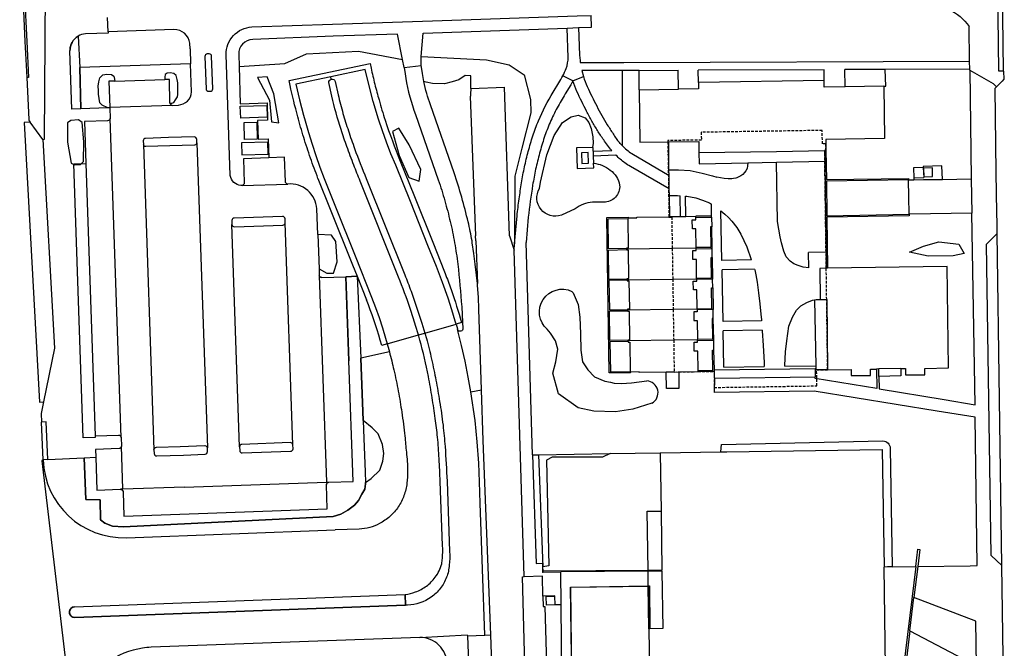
# Model space of a CAD drawing. Header units: metres. Extents: x 256351 to 256908, y 533292 to 533854.
# Tile 11 of 15: x 256540 to 256723, y 533592 to 533709. Entities that reach past the tile are written whole.
import ezdxf

# ---------------------------------------------------------------- set-up
doc = ezdxf.new("R2010")
doc.units = ezdxf.units.M
doc.header["$LTSCALE"] = 0.5
doc.linetypes.add('STIPPELFIJN', pattern=[1.5, 1, -0.5])
for name, color, linetype in [('G_BAGPAND', 1, 'Continuous'), ('G_BTD', 84, 'Continuous'), ('G_GBIP1', 8, 'Continuous'), ('G_ONDERGR_PAND', 1, 'STIPPELFIJN'), ('G_OTD', 8, 'Continuous'), ('G_OWG', 9, 'Continuous'), ('G_PND', 1, 'Continuous'), ('G_SHD', 12, 'Continuous'), ('G_VGO', 84, 'Continuous'), ('G_WGD', 8, 'Continuous'), ('G_WTD', 140, 'Continuous'), ('L_SHD', 12, 'RASTER')]:
    doc.layers.add(name, color=color, linetype=linetype)
doc.linetypes.add('RASTER', pattern='A,4,-1,[4,TOPOCAD.SHX,S=0.5,R=0,X=-0.5,Y=0],-1', length=6)

msp = doc.modelspace()

# ---------------------------------------------------------------- linework, layer by layer
at = {"layer": 'G_BAGPAND'}
for points in [[(256656.735, 533617.172), (256659.319, 533617.211)], [(256656.899, 533606.197), (256656.735, 533617.172)], [(256656.902, 533605.984), (256656.899, 533606.197)], [(256656.942, 533603.248), (256656.902, 533605.984)], [(256657.061, 533595.286), (256656.942, 533603.248)]]:
    msp.add_lwpolyline(points, dxfattribs=at)
at = {"layer": 'G_BTD'}
for points in [[(256550.658, 533705.7), (256550.969, 533699.87)], [(256580.659, 533700.044), (256589.158, 533700.583), (256593.215, 533702.434), (256602.918, 533702.885), (256611.098, 533701.38)], [(256614.63, 533701.919), (256626.777, 533701.293), (256631.002, 533700.333), (256633.805, 533698.466), (256634.965, 533693.896), (256635.019, 533691.404), (256633.386, 533684.842), (256632.059, 533679.633), (256632.019, 533666.996)], [(256571.619, 533700.557), (256550.969, 533699.87)], [(256551.136, 533692.16), (256550.969, 533699.87)], [(256652.075, 533699.318), (256652.083, 533685.298)], [(256655.226, 533695.703), (256655.221, 533699.327)], [(256700.853, 533696.39), (256701.243, 533696.396), (256701.094, 533699.484)], [(256556.162, 533692.323), (256555.163, 533692.822), (256554.685, 533693.271), (256554.565, 533694.108), (256554.446, 533694.885), (256554.446, 533695.603), (256554.386, 533696.41), (256554.535, 533697.188), (256554.715, 533697.935), (256555.283, 533698.473), (256556, 533698.593), (256556.868, 533698.563), (256557.316, 533698.264), (256557.466, 533697.696), (256557.479, 533697.336)], [(256567.775, 533693.235), (256568.116, 533693.211), (256568.499, 533693.331), (256568.828, 533693.809), (256569.157, 533694.407), (256569.246, 533694.826), (256569.216, 533695.693), (256569.216, 533696.35), (256569.216, 533696.978), (256569.097, 533697.606), (256568.917, 533698.354), (256568.499, 533698.743), (256567.841, 533698.862), (256567.273, 533698.832), (256566.884, 533698.563), (256566.795, 533698.085), (256566.836, 533697.618)], [(256584.071, 533697.992), (256586.345, 533693.79), (256586.714, 533689.742), (256588.059, 533689.575), (256587.154, 533694.944), (256585.904, 533698.123), (256584.071, 533697.992)], [(256623.839, 533695.955), (256623.838, 533698.283), (256622.776, 533698.368), (256621.651, 533697.58), (256620.357, 533697.186), (256618.95, 533696.793), (256616.7, 533696.905), (256615.518, 533697.13), (256615.101, 533697.234)], [(256623.839, 533695.955), (256630.137, 533696.18)], [(256631.075, 533668.48), (256630.137, 533696.18)], [(256623.829, 533694.53), (256623.745, 533694.527)], [(256623.745, 533694.527), (256624.744, 533668.488)], [(256636.663, 533677.328), (256636.858, 533678.465), (256638.034, 533683.581), (256639.406, 533687.207), (256640.954, 533689.617), (256642.561, 533690.676), (256643.894, 533690.97), (256645.149, 533690.499), (256645.874, 533689.617), (256646.285, 533688.481), (256646.619, 533686.952), (256646.638, 533685.737), (256646.526, 533684.952)], [(256614.254, 533678.694), (256614.533, 533680.874), (256612.353, 533685.462), (256610.427, 533688.58), (256609.261, 533687.946), (256610.477, 533683.485), (256612.303, 533679.353), (256614.254, 533678.694)], [(256646.526, 533684.952), (256643.561, 533684.872), (256643.697, 533681.033), (256646.764, 533681.173), (256646.73, 533682.009)], [(256646.693, 533684.251), (256646.643, 533684.955), (256646.526, 533684.952)], [(256660.801, 533680.785), (256660.768, 533686.002)], [(256646.675, 533683.341), (256646.73, 533682.009)], [(256666.391, 533683.993), (256666.433, 533681.907), (256675.467, 533682.089)], [(256680.833, 533682.197), (256689.844, 533682.379)], [(256708.205, 533681.202), (256706.373, 533681.132), (256706.443, 533679.299)], [(256711.789, 533679.019), (256711.671, 533681.552), (256708.196, 533681.422), (256708.205, 533681.202)], [(256706.443, 533679.299), (256706.457, 533678.931)], [(256660.952, 533672.064), (256660.879, 533675.985)], [(256648.629, 533674.754), (256646.554, 533674.743)], [(256643.335, 533673.518), (256640.743, 533672.351)], [(256595.558, 533662.318), (256597.026, 533661.537), (256598.268, 533661.55), (256598.968, 533663.663), (256598.69, 533667.441), (256597.898, 533668.63), (256595.336, 533668.712)], [(256624.78, 533667.547), (256624.744, 533668.488)], [(256631.075, 533668.48), (256631.917, 533665.827)], [(256624.78, 533667.547), (256625.085, 533659.607)], [(256713.765, 533664.775), (256709.12, 533664.676), (256705.661, 533665.466), (256708.255, 533666.597), (256711.096, 533667.344), (256714.852, 533666.949), (256715.84, 533665.17), (256713.765, 533664.775)], [(256602.655, 533660.95), (256600.582, 533660.875)], [(256602.655, 533660.95), (256603.375, 533645.709)], [(256642.709, 533658.141), (256642.961, 533657.865), (256643.881, 533655.709), (256644.166, 533653.364), (256644.293, 533650.257), (256644.356, 533647.215), (256644.705, 533644.996), (256645.656, 533643.506), (256646.923, 533642.238), (256648.825, 533641.382), (256649.909, 533641.21), (256650.6, 533641.023), (256651.931, 533640.976), (256653.785, 533641.071), (256656.655, 533641.453)], [(256687.947, 533656.574), (256688.157, 533644.267)], [(256657.606, 533637.298), (256654.057, 533636.209), (256650.841, 533635.728), (256646.809, 533635.829), (256643.843, 533636.438), (256640.191, 533639.024), (256639.151, 533642.878), (256639.684, 533645.008), (256640.09, 533647.367), (256639.659, 533648.914), (256638.717, 533650.382), (256638.097, 533651.098)], [(256608.671, 533646.883), (256603.375, 533645.709)], [(256603.808, 533634.052), (256603.375, 533645.709)], [(256662.606, 533643.13), (256662.661, 533640.054), (256660.314, 533640.052), (256660.249, 533643.094)], [(256690.376, 533643.542), (256688.17, 533643.504)], [(256627.559, 533594.127), (256626.162, 533630.384), (256625.87, 533639.798)], [(256604.231, 533622.515), (256605.254, 533623.273), (256606.883, 533624.851), (256607.443, 533626.48), (256607.647, 533627.956), (256607.392, 533629.636), (256606.578, 533631.571), (256605.458, 533632.742), (256603.808, 533634.052)], [(256603.808, 533634.052), (256603.93, 533630.756), (256604.185, 533624.495), (256604.231, 533622.515)], [(256670.44, 533628.226), (256670.6, 533629.64)], [(256670.6, 533629.64), (256700.686, 533630.308)], [(256636.461, 533627.693), (256649.786, 533627.907), (256649.816, 533627.908)], [(256702.042, 533628.893), (256702.382, 533606.8)], [(256551.762, 533627.117), (256552.105, 533619.353), (256554.752, 533619.302), (256554.854, 533615.586), (256555.618, 533614.975), (256557.043, 533614.415), (256559.1, 533614.242), (256598.228, 533616.197), (256599.654, 533616.604), (256600.927, 533617.367), (256602.148, 533618.284), (256602.912, 533619.149), (256603.523, 533620.371), (256604.083, 533621.287), (256604.236, 533622.306), (256604.231, 533622.515)], [(256635.387, 533627.693), (256636.461, 533627.693)], [(256636.461, 533627.693), (256637.295, 533606.787)], [(256702.382, 533606.8), (256701.542, 533606.788), (256700.889, 533606.779)], [(256702.382, 533606.8), (256706.82, 533606.863)], [(256639.551, 533599.707), (256637.937, 533599.684), (256637.914, 533601.31), (256639.537, 533601.343)], [(256626.476, 533594.088), (256627.559, 533594.127)], [(256627.989, 533583.285), (256627.559, 533594.127)]]:
    msp.add_lwpolyline(points, dxfattribs=at)
for points in [[(256623.839, 533695.955, 0.0098283), (256623.829, 533694.53)], [(256646.73, 533682.009, -0.1575439), (256649.842, 533680.731)], [(256649.842, 533680.731, -0.2011649), (256651.603, 533677.943)], [(256640.743, 533672.351, -0.7076343), (256636.663, 533677.328)], [(256651.603, 533677.943, -0.4440988), (256648.629, 533674.754)], [(256646.554, 533674.743, 0.173142), (256643.335, 533673.518)], [(256638.097, 533651.098, -0.8720075), (256642.709, 533658.141)], [(256657.606, 533637.298, 0.756882), (256656.655, 533641.453)], [(256700.686, 533630.308, -0.3713639), (256702.042, 533628.893)]]:
    msp.add_lwpolyline(points, format="xyb", dxfattribs=at)
at = {"layer": 'G_GBIP1'}
for points in [[(256585.906, 533690.586), (256580.972, 533690.399), (256580.892, 533692.635), (256585.837, 533692.807), (256585.906, 533690.586)], [(256549.27, 533689.995), (256548.702, 533689.538), (256548.697, 533685.921), (256549.38, 533682.061), (256550.012, 533681.713), (256551.096, 533681.775), (256551.657, 533682.359), (256551.74, 533685.986), (256551.381, 533689.601), (256550.734, 533690.103), (256549.27, 533689.995)], [(256581.682, 533686.455), (256581.581, 533689.605), (256583.956, 533689.684), (256584.057, 533686.535), (256581.682, 533686.455)], [(256581.159, 533683.57), (256586.105, 533683.706), (256586.03, 533685.939), (256581.101, 533685.806), (256581.159, 533683.57)]]:
    msp.add_lwpolyline(points, dxfattribs=at)
at = {"layer": 'G_ONDERGR_PAND'}
msp.add_lwpolyline([(256660.576, 533685.999), (256660.795, 533672.062), (256660.797, 533671.962), (256660.953, 533671.964), (256661.312, 533671.969), (256661.403, 533666.135), (256661.493, 533660.433), (256661.582, 533654.738), (256661.672, 533649.037), (256661.765, 533643.117), (256662.606, 533643.13), (256666.227, 533643.184), (256669.194, 533643.236), (256669.241, 533640.237), (256688.369, 533640.537), (256688.322, 533643.507), (256690.376, 533643.542), (256690.193, 533656.635), (256690.113, 533662.444), (256689.983, 533672.089), (256689.817, 533684.37), (256690.043, 533684.374), (256690.023, 533685.655), (256689.4, 533685.645), (256689.361, 533688.139), (256666.813, 533687.784), (256666.836, 533686.344), (256660.572, 533686.246), (256660.576, 533685.999)], dxfattribs=at)
at = {"layer": 'G_OTD'}
for points in [[(256645.743, 533684.031), (256644.494, 533683.983), (256644.57, 533681.984), (256645.819, 533682.031), (256645.743, 533684.031)], [(256708.205, 533681.202), (256708.275, 533679.369)], [(256708.296, 533679.466), (256709.95, 533679.525), (256709.891, 533681.179), (256708.237, 533681.12), (256708.296, 533679.466)], [(256706.443, 533679.299), (256708.275, 533679.369)]]:
    msp.add_lwpolyline(points, dxfattribs=at)
at = {"layer": 'G_OWG'}
for points in [[(256540.652, 533713.33), (256541.066, 533704.692), (256541.388, 533698.022), (256541.068, 533698.006)], [(256622.139, 533652.349), (256622.327, 533652.409)], [(256614.084, 533650.032), (256615.303, 533650.354)], [(256611.676, 533599.686), (256611.609, 533601.654)]]:
    msp.add_lwpolyline(points, dxfattribs=at)
at = {"layer": 'G_PND'}
for points in [[(256655.226, 533695.703), (256662.561, 533695.815)], [(256655.226, 533695.703), (256655.368, 533685.929), (256660.576, 533685.999)], [(256666.293, 533697.072), (256666.311, 533695.873), (256662.561, 533695.815)], [(256689.731, 533697.43), (256666.293, 533697.072)], [(256693.649, 533696.28), (256689.749, 533696.221), (256689.731, 533697.43)], [(256700.853, 533696.39), (256700.993, 533686.613), (256690.011, 533686.422), (256690.023, 533685.655)], [(256700.853, 533696.39), (256693.649, 533696.28)], [(256660.576, 533685.999), (256660.768, 533686.002)], [(256660.768, 533686.002), (256666.349, 533686.078), (256666.391, 533683.993)], [(256690.023, 533685.655), (256690.043, 533684.374)], [(256666.391, 533683.993), (256680.844, 533684.226), (256689.817, 533684.37)], [(256690.043, 533684.374), (256689.817, 533684.37)], [(256653.164, 533671.843), (256654.806, 533671.872), (256654.805, 533671.972), (256660.795, 533672.062)], [(256653.164, 533671.843), (256653.166, 533671.737)], [(256660.795, 533672.062), (256660.952, 533672.064)], [(256660.952, 533672.064), (256661.31, 533672.07)], [(256661.31, 533672.07), (256662.938, 533672.094)], [(256662.938, 533672.094), (256663.938, 533672.109)], [(256663.938, 533672.109), (256665.776, 533672.136)], [(256665.867, 533666.296), (256665.812, 533669.806), (256665.162, 533669.795), (256665.136, 533671.454), (256665.786, 533671.466), (256665.779, 533671.926)], [(256665.779, 533671.926), (256665.776, 533672.136)], [(256652.925, 533666.125), (256652.923, 533666.235), (256653.264, 533666.242), (256653.166, 533671.737)], [(256665.869, 533666.195), (256665.867, 533666.296)], [(256652.925, 533666.125), (256652.926, 533666.022)], [(256661.403, 533666.135), (256652.926, 533666.022)], [(256652.927, 533665.915), (256652.926, 533666.022)], [(256653.01, 533660.425), (256653.008, 533660.535), (256653.33, 533660.54), (256653.259, 533665.81), (256652.929, 533665.805), (256652.927, 533665.915)], [(256665.869, 533666.195), (256661.403, 533666.135)], [(256665.956, 533660.594), (256665.901, 533664.113), (256665.251, 533664.102), (256665.225, 533665.752), (256665.875, 533665.763), (256665.87, 533666.093)], [(256665.87, 533666.093), (256665.869, 533666.195)], [(256704.041, 533643.747), (256704.907, 533643.76), (256704.916, 533642.578), (256708.516, 533642.605), (256708.507, 533643.802), (256712.908, 533643.88), (256712.636, 533662.783), (256690.332, 533662.448)], [(256690.113, 533662.444), (256688.896, 533662.426), (256688.983, 533656.617)], [(256690.332, 533662.448), (256690.113, 533662.444)], [(256653.01, 533660.425), (256653.011, 533660.32)], [(256653.011, 533660.32), (256661.493, 533660.433)], [(256653.013, 533660.215), (256653.011, 533660.32)], [(256653.013, 533660.215), (256653.015, 533660.104), (256653.335, 533660.109), (256653.421, 533654.837), (256653.092, 533654.831), (256653.094, 533654.733)], [(256661.493, 533660.433), (256665.958, 533660.493)], [(256666.044, 533654.902), (256665.99, 533658.411), (256665.34, 533658.4), (256665.314, 533660.05), (256665.964, 533660.061), (256665.959, 533660.391)], [(256665.958, 533660.493), (256665.956, 533660.594)], [(256665.958, 533660.493), (256665.959, 533660.391)], [(256688.983, 533656.617), (256690.193, 533656.635)], [(256690.193, 533656.635), (256690.376, 533643.542)], [(256653.094, 533654.733), (256653.096, 533654.618)], [(256661.582, 533654.738), (256653.096, 533654.618)], [(256653.097, 533654.523), (256653.096, 533654.618)], [(256653.184, 533649.034), (256653.182, 533649.134), (256653.512, 533649.14), (256653.429, 533654.409), (256653.099, 533654.404), (256653.097, 533654.523)], [(256666.046, 533654.801), (256661.582, 533654.738)], [(256666.048, 533654.699), (256666.053, 533654.359), (256665.403, 533654.347), (256665.429, 533652.698), (256666.079, 533652.709), (256666.133, 533649.199)], [(256666.046, 533654.801), (256666.044, 533654.902)], [(256666.046, 533654.801), (256666.048, 533654.699)], [(256653.184, 533649.034), (256653.186, 533648.92)], [(256661.672, 533649.037), (256653.186, 533648.92)], [(256653.187, 533648.824), (256653.186, 533648.92)], [(256653.187, 533648.824), (256653.189, 533648.704), (256653.499, 533648.709), (256653.59, 533643.205)], [(256666.135, 533649.098), (256661.672, 533649.037)], [(256666.224, 533643.387), (256666.167, 533647.027), (256665.517, 533647.015), (256665.492, 533648.655), (256666.142, 533648.666), (256666.136, 533648.996)], [(256666.135, 533649.098), (256666.133, 533649.199)], [(256666.136, 533648.996), (256666.135, 533649.098)], [(256653.59, 533643.205), (256653.592, 533643.1)], [(256660.249, 533643.094), (256655.234, 533643.019), (256655.232, 533643.129), (256653.592, 533643.1)], [(256661.765, 533643.117), (256660.249, 533643.094)], [(256661.765, 533643.117), (256662.606, 533643.13)], [(256662.606, 533643.13), (256666.227, 533643.184)], [(256666.227, 533643.184), (256666.224, 533643.387)], [(256690.376, 533643.542), (256694.783, 533643.608), (256694.781, 533642.47), (256698.381, 533642.464), (256698.383, 533643.658), (256699.503, 533643.676)], [(256699.923, 533643.683), (256699.503, 533643.676)], [(256704.041, 533643.747), (256699.923, 533643.683)], [(256659.157, 533628.058), (256670.44, 533628.226)], [(256659.157, 533628.058), (256659.319, 533617.211)], [(256670.44, 533628.226), (256671.558, 533628.242), (256700.567, 533628.673), (256700.889, 533606.779)], [(256659.319, 533617.211), (256659.484, 533606.214)], [(256659.487, 533606.002), (256659.647, 533595.325), (256657.223, 533595.288)], [(256659.487, 533606.002), (256659.484, 533606.214)], [(256701.164, 533588.065), (256700.889, 533606.779)], [(256657.223, 533595.288), (256657.061, 533595.286)], [(256657.061, 533595.286), (256657.179, 533587.124)]]:
    msp.add_lwpolyline(points, dxfattribs=at)
at = {"layer": 'G_SHD'}
for points in [[(256590.163, 533696.534), (256589.984, 533697.413), (256605.075, 533700.621), (256605.271, 533699.761)], [(256621.115, 533652.023), (256620.968, 533652.58), (256620.318, 533654.727), (256619.615, 533656.858), (256618.584, 533659.777), (256617.444, 533662.753), (256615.871, 533666.716), (256612.606, 533674.902), (256609.861, 533681.683), (256608.971, 533683.79), (256608.138, 533685.92), (256607.363, 533688.072), (256606.647, 533690.244), (256605.668, 533693.522), (256604.88, 533696.465), (256604.179, 533699.51), (256597.741, 533698.142)], [(256597.741, 533698.142), (256591.26, 533696.764), (256591.94, 533693.81), (256592.683, 533690.977), (256592.987, 533689.909), (256593.611, 533687.738), (256594.276, 533685.579), (256594.983, 533683.434), (256595.735, 533681.296), (256596.53, 533679.174), (256598.64, 533673.871), (256602.29, 533664.753), (256605.354, 533657.038), (256606.07, 533655.162), (256606.744, 533653.27), (256607.374, 533651.363), (256607.96, 533649.442), (256608.28, 533648.371)], [(256689.817, 533684.37), (256689.844, 533682.379)], [(256690.043, 533684.374), (256690.156, 533678.961)], [(256610.707, 533682.416), (256613.37, 533675.816), (256616.767, 533667.31), (256618.958, 533661.801)], [(256689.844, 533682.379), (256689.983, 533672.089), (256690.073, 533665.444)], [(256595.369, 533679.203), (256597.66, 533673.433), (256601.813, 533663.071), (256602.655, 533660.95)], [(256690.156, 533678.961), (256705.458, 533679.205), (256705.473, 533678.915)], [(256705.473, 533678.915), (256690.158, 533678.686)], [(256690.158, 533678.686), (256690.25, 533672.245)], [(256653.592, 533643.1), (256653.594, 533642.995), (256649.661, 533642.939), (256649.229, 533671.888), (256653.162, 533671.947), (256653.164, 533671.843)], [(256668.746, 533672.182), (256665.776, 533672.136)], [(256665.779, 533671.926), (256668.749, 533671.972)], [(256668.749, 533671.972), (256668.746, 533672.182)], [(256690.25, 533672.245), (256705.551, 533672.502)], [(256705.551, 533672.502), (256705.552, 533672.207), (256690.252, 533671.947)], [(256690.252, 533671.947), (256690.332, 533662.448)], [(256652.925, 533666.125), (256649.526, 533666.06), (256649.442, 533671.681), (256653.166, 533671.737)], [(256668.774, 533670.181), (256668.56, 533670.183), (256668.626, 533666.344), (256665.867, 533666.296)], [(256668.851, 533666.141), (256668.774, 533670.181)], [(256653.01, 533660.425), (256649.611, 533660.374), (256649.529, 533665.85), (256652.927, 533665.915)], [(256665.87, 533666.093), (256668.63, 533666.141), (256668.851, 533666.141)], [(256665.956, 533660.594), (256668.715, 533660.641), (256668.649, 533664.481), (256668.87, 533664.481)], [(256668.87, 533664.481), (256668.891, 533660.436)], [(256690.073, 533665.444), (256690.113, 533662.444)], [(256602.655, 533660.95), (256604.403, 533656.549)], [(256653.013, 533660.215), (256649.614, 533660.164), (256649.696, 533654.673), (256653.094, 533654.733)], [(256668.891, 533660.436), (256668.718, 533660.439), (256665.959, 533660.391)], [(256666.044, 533654.902), (256668.804, 533654.949), (256668.738, 533658.789), (256668.945, 533658.8)], [(256668.945, 533658.8), (256669.011, 533654.744)], [(256653.184, 533649.034), (256649.781, 533648.975), (256649.699, 533654.463), (256653.097, 533654.523)], [(256669.011, 533654.744), (256668.807, 533654.746), (256666.048, 533654.699)], [(256622.139, 533652.349), (256621.115, 533652.023)], [(256621.883, 533653.194), (256622.139, 533652.349)], [(256669.04, 533653.091), (256668.827, 533653.086), (256668.893, 533649.247), (256666.133, 533649.199)], [(256669.13, 533649.045), (256669.04, 533653.091)], [(256608.28, 533648.371), (256607.274, 533648.051), (256606.972, 533649.054)], [(256653.187, 533648.824), (256649.784, 533648.765), (256649.868, 533643.152), (256653.59, 533643.205)], [(256666.136, 533648.996), (256668.896, 533649.044), (256669.13, 533649.045)], [(256668.97, 533643.434), (256668.905, 533647.18), (256669.172, 533647.179)], [(256669.253, 533643.499), (256669.172, 533647.179)], [(256666.224, 533643.387), (256668.97, 533643.434)], [(256669.194, 533643.236), (256666.227, 533643.184)], [(256669.213, 533643.236), (256669.194, 533643.236)], [(256669.213, 533643.236), (256669.259, 533643.237)], [(256669.259, 533643.237), (256669.253, 533643.499)], [(256706.82, 533606.863), (256707.217, 533610.111), (256707.568, 533610.075), (256707.176, 533606.869)], [(256637.324, 533606.064), (256656.899, 533606.197)], [(256637.333, 533605.847), (256637.324, 533606.064)], [(256637.333, 533605.847), (256640.615, 533605.867)], [(256656.902, 533605.984), (256640.615, 533605.867)], [(256656.899, 533606.197), (256659.484, 533606.214)], [(256659.487, 533606.002), (256656.902, 533605.984)], [(256706.82, 533606.863), (256704.53, 533588.12), (256701.164, 533588.065)], [(256707.176, 533606.869), (256706.47, 533601.087)], [(256705.712, 533594.884), (256706.47, 533601.087)], [(256705.712, 533594.884), (256704.887, 533588.126), (256717.796, 533588.338), (256717.81, 533588.04), (256717.692, 533588.038), (256717.791, 533582.919), (256717.815, 533581.707)]]:
    msp.add_lwpolyline(points, dxfattribs=at)
for points in [[(256605.271, 533699.761, 0.0089671), (256605.962, 533696.755)], [(256591.6, 533690.693, -0.0148786), (256590.163, 533696.534)], [(256605.962, 533696.755, 0.0067657), (256606.75, 533693.812)], [(256606.75, 533693.812, 0.011416), (256607.881, 533690.043)], [(256592.704, 533686.846, -0.0067268), (256591.6, 533690.693)], [(256607.881, 533690.043, 0.0170802), (256610.707, 533682.416)], [(256593.974, 533682.982, -0.0097968), (256592.704, 533686.846)], [(256595.369, 533679.203, -0.0088028), (256593.974, 533682.982)], [(256618.958, 533661.801, -0.0057261), (256619.99, 533659.001)], [(256619.99, 533659.001, -0.0139788), (256621.883, 533653.194)], [(256606.972, 533649.054, 0.0204364), (256604.403, 533656.549)]]:
    msp.add_lwpolyline(points, format="xyb", dxfattribs=at)
at = {"layer": 'G_VGO'}
for points in [[(256550.658, 533705.7), (256550.969, 533699.87), (256551.136, 533692.16), (256549.496, 533692.107), (256549.138, 533702.979), (256549.138, 533703.026), (256549.142, 533703.179), (256549.153, 533703.332), (256549.172, 533703.484), (256549.199, 533703.635), (256549.232, 533703.784), (256549.273, 533703.932), (256549.322, 533704.077), (256549.377, 533704.22), (256549.439, 533704.36), (256549.508, 533704.496), (256549.584, 533704.629), (256549.666, 533704.759), (256549.755, 533704.884), (256549.849, 533705.004), (256549.949, 533705.12), (256550.055, 533705.231), (256550.166, 533705.336), (256550.282, 533705.436), (256550.403, 533705.53), (256550.528, 533705.618), (256550.658, 533705.7)], [(256552.09, 533682.001), (256553.81, 533631.219), (256553.821, 533630.92), (256551.598, 533630.837), (256549.849, 533681.933), (256552.09, 533682.001)], [(256558.554, 533621.264), (256558.562, 533621.264), (256558.586, 533621.262), (256558.611, 533621.259), (256558.635, 533621.255), (256558.659, 533621.25), (256558.683, 533621.244), (256558.706, 533621.236), (256558.729, 533621.227), (256558.752, 533621.218), (256558.774, 533621.207), (256558.795, 533621.195), (256558.816, 533621.182), (256558.836, 533621.168), (256558.856, 533621.153), (256558.875, 533621.137), (256558.892, 533621.12), (256558.91, 533621.102), (256558.926, 533621.084), (256558.941, 533621.065), (256558.955, 533621.045), (256558.969, 533621.024), (256558.981, 533621.003), (256558.992, 533620.981), (256559.002, 533620.958), (256559.011, 533620.935), (256559.019, 533620.912), (256559.026, 533620.889), (256559.031, 533620.865), (256559.036, 533620.84), (256559.039, 533620.816), (256559.2, 533616.272), (256573.091, 533616.756), (256597.107, 533617.598), (256596.96, 533622.109), (256596.961, 533622.119), (256596.963, 533622.143), (256596.966, 533622.168), (256596.971, 533622.192), (256596.977, 533622.216), (256596.984, 533622.24), (256596.993, 533622.263), (256597.002, 533622.286), (256597.012, 533622.308), (256597.024, 533622.33), (256597.037, 533622.351), (256597.05, 533622.372), (256597.065, 533622.392), (256597.081, 533622.411), (256597.097, 533622.429), (256597.115, 533622.447), (256597.133, 533622.464), (256597.152, 533622.479), (256597.172, 533622.494), (256597.192, 533622.508), (256597.214, 533622.521), (256597.235, 533622.532), (256597.258, 533622.543), (256597.28, 533622.553), (256597.304, 533622.561), (256597.327, 533622.568), (256597.351, 533622.574), (256597.376, 533622.579), (256597.4, 533622.583), (256601.9, 533622.712), (256601.123, 533645.21), (256600.582, 533660.875), (256602.655, 533660.95), (256603.375, 533645.709), (256603.808, 533634.052), (256603.93, 533630.756), (256604.185, 533624.495), (256604.231, 533622.515), (256604.236, 533622.306), (256604.083, 533621.287), (256603.523, 533620.371), (256602.912, 533619.149), (256602.148, 533618.284), (256600.927, 533617.367), (256599.654, 533616.604), (256598.228, 533616.197), (256559.1, 533614.242), (256557.043, 533614.415), (256555.618, 533614.975), (256554.854, 533615.586), (256554.752, 533619.302), (256552.105, 533619.353), (256551.762, 533627.117), (256553.956, 533627.223), (256554.163, 533621.1), (256558.554, 533621.264)], [(256550.04, 533597.363), (256549.999, 533597.363), (256549.95, 533597.366), (256549.901, 533597.371), (256549.852, 533597.378), (256549.804, 533597.388), (256549.756, 533597.4), (256549.709, 533597.415), (256549.663, 533597.432), (256549.618, 533597.451), (256549.573, 533597.472), (256549.53, 533597.495), (256549.488, 533597.521), (256549.447, 533597.548), (256549.408, 533597.578), (256549.37, 533597.609), (256549.334, 533597.642), (256549.299, 533597.677), (256549.266, 533597.714), (256549.235, 533597.752), (256549.206, 533597.792), (256549.179, 533597.833), (256549.154, 533597.875), (256549.131, 533597.919), (256549.11, 533597.963), (256549.091, 533598.009), (256549.075, 533598.055), (256549.061, 533598.102), (256549.049, 533598.15), (256549.04, 533598.198), (256549.033, 533598.247), (256549.028, 533598.296), (256549.026, 533598.345), (256549.026, 533598.394), (256549.029, 533598.443), (256549.034, 533598.492), (256549.041, 533598.541), (256549.051, 533598.589), (256549.063, 533598.637), (256549.078, 533598.684), (256549.095, 533598.73), (256549.114, 533598.775), (256549.135, 533598.82), (256549.158, 533598.863), (256549.184, 533598.905), (256549.211, 533598.946), (256549.241, 533598.985), (256549.272, 533599.023), (256549.305, 533599.059), (256549.34, 533599.094), (256549.377, 533599.127), (256549.415, 533599.158), (256549.455, 533599.187), (256549.496, 533599.214), (256549.538, 533599.239), (256549.582, 533599.262), (256549.626, 533599.283), (256549.672, 533599.302), (256549.718, 533599.318), (256549.765, 533599.332), (256549.813, 533599.344), (256549.861, 533599.353), (256549.91, 533599.36), (256549.959, 533599.365), (256550.008, 533599.367), (256611.609, 533601.654), (256611.676, 533599.686), (256550.04, 533597.363)]]:
    msp.add_lwpolyline(points, dxfattribs=at)
at = {"layer": 'G_WGD'}
for points in [[(256536.205, 533820.209), (256540.332, 533713.315), (256540.746, 533704.677), (256541.068, 533698.006)], [(256723.174, 533699.177), (256722.279, 533699.159), (256721.946, 533724.83), (256722.822, 533724.844)], [(256723.174, 533699.177), (256722.822, 533724.844)], [(256544.093, 533686.464), (256544.392, 533686.48), (256544.554, 533714.187)], [(256556.242, 533706.496), (256556.141, 533709.201)], [(256583.043, 533707.415), (256598.055, 533707.911), (256616.722, 533708.56)], [(256616.722, 533708.56), (256643.665, 533709.467), (256646.287, 533709.56)], [(256643.9, 533707.285), (256646.355, 533707.372), (256646.287, 533709.56)], [(256568.523, 533706.911), (256556.242, 533706.496)], [(256614.969, 533706.262), (256641.797, 533707.211)], [(256641.797, 533707.211), (256643.9, 533707.285)], [(256642.021, 533701.749), (256641.797, 533707.211)], [(256643.9, 533707.285), (256644.11, 533702.131), (256644.213, 533701.159), (256644.269, 533700.793), (256652.407, 533700.818), (256716.842, 533701.046)], [(256716.842, 533701.046), (256716.774, 533707.496)], [(256556.242, 533706.496), (256556.25, 533706.283), (256552.005, 533706.131)], [(256611.098, 533701.38), (256610.188, 533706.097), (256598.17, 533705.701), (256583.204, 533705.08)], [(256614.63, 533701.919), (256614.969, 533706.262)], [(256551.136, 533692.16), (256549.496, 533692.107), (256549.138, 533702.979)], [(256571.525, 533703.347), (256571.483, 533704.374)], [(256571.525, 533703.347), (256571.619, 533700.557)], [(256574.297, 533701.922), (256574.508, 533695.846)], [(256575.066, 533702.419), (256574.726, 533702.405)], [(256575.746, 533695.902), (256575.541, 533701.979)], [(256579.012, 533679.724), (256578.251, 533702.276)], [(256580.584, 533702.277), (256580.659, 533700.044)], [(256611.426, 533699.889), (256611.098, 533701.38)], [(256614.614, 533700.23), (256614.571, 533701.163), (256614.63, 533701.919)], [(256571.794, 533695.338), (256571.619, 533700.557)], [(256580.659, 533700.044), (256580.891, 533693.108)], [(256611.426, 533699.889), (256614.614, 533700.23)], [(256611.426, 533699.889), (256611.606, 533698.653), (256611.741, 533697.831)], [(256614.836, 533698.713), (256614.763, 533699.178), (256614.614, 533700.23)], [(256652.075, 533699.318), (256644.546, 533699.296), (256644.849, 533698.176)], [(256655.221, 533699.327), (256652.075, 533699.318)], [(256655.221, 533699.327), (256662.511, 533699.348)], [(256662.561, 533695.815), (256662.511, 533699.348)], [(256689.701, 533699.444), (256666.259, 533699.361)], [(256666.293, 533697.072), (256666.259, 533699.361)], [(256689.731, 533697.43), (256689.701, 533699.444)], [(256701.094, 533699.484), (256693.601, 533699.458)], [(256693.649, 533696.28), (256693.601, 533699.458)], [(256716.855, 533699.54), (256701.094, 533699.484)], [(256716.855, 533699.54), (256716.842, 533701.046)], [(256716.857, 533699.345), (256716.855, 533699.54)], [(256716.857, 533699.345), (256717.136, 533679.106)], [(256716.857, 533699.345), (256721.213, 533696.863), (256721.821, 533696.228)], [(256541.068, 533698.006), (256541.447, 533690.17)], [(256557.479, 533697.336), (256566.836, 533697.618)], [(256567.775, 533693.235), (256567.663, 533697.643), (256566.836, 533697.618)], [(256597.842, 533697.667), (256597.741, 533698.142)], [(256642.883, 533697.345), (256641.005, 533698.303)], [(256642.883, 533697.345), (256644.849, 533698.176)], [(256723.174, 533699.177), (256723.215, 533697.691), (256722.892, 533697.311), (256721.821, 533696.228)], [(256557.479, 533697.336), (256556.389, 533697.303)], [(256556.389, 533697.303), (256556.568, 533692.434)], [(256597.934, 533694.508), (256597.36, 533697.069)], [(256598.563, 533697.264), (256599.133, 533694.795)], [(256639.203, 533695.291), (256640.251, 533697.007)], [(256642.883, 533697.345), (256642.495, 533696.647), (256641.445, 533694.923)], [(256721.979, 533668.936), (256721.951, 533670.825), (256721.922, 533672.755), (256721.809, 533680.312), (256721.581, 533695.994), (256721.821, 533696.228)], [(256574.999, 533695.418), (256575.305, 533695.43)], [(256556.162, 533692.323), (256551.136, 533692.16)], [(256556.571, 533692.336), (256556.162, 533692.323)], [(256568.206, 533692.802), (256556.568, 533692.434)], [(256556.568, 533692.434), (256556.571, 533692.336)], [(256556.571, 533692.336), (256556.638, 533690.327)], [(256568.206, 533692.802), (256569.347, 533692.837)], [(256580.891, 533693.108), (256585.867, 533693.273), (256585.975, 533690.065), (256584.096, 533689.983), (256584.099, 533689.903), (256584.221, 533686.486), (256586.089, 533686.548), (256586.221, 533683.024)], [(256620.763, 533680.205), (256616.34, 533692.902)], [(256558.681, 533630.942), (256556.638, 533690.327)], [(256613.551, 533691.102), (256617.793, 533678.934)], [(256541.73, 533689.672), (256540.619, 533689.612), (256543.449, 533637.507), (256544.209, 533637.538)], [(256541.531, 533689.943), (256541.73, 533689.672)], [(256544.093, 533686.464), (256541.73, 533689.672)], [(256556.155, 533689.924), (256551.826, 533689.796), (256552.09, 533682.001)], [(256544.093, 533686.464), (256546.234, 533647.54)], [(256572.318, 533686.923), (256567.519, 533686.794), (256563.245, 533686.643)], [(256572.802, 533685.826), (256572.777, 533686.493)], [(256562.792, 533686.187), (256562.829, 533685.52)], [(256562.829, 533685.52), (256564.791, 533628.606)], [(256572.367, 533685.389), (256567.73, 533685.248), (256563.269, 533685.127)], [(256572.802, 533685.826), (256574.741, 533628.962)], [(256586.221, 533683.024), (256581.474, 533682.867), (256581.628, 533678.341)], [(256589.286, 533678.58), (256589.128, 533683.12), (256586.221, 533683.024)], [(256646.693, 533684.251), (256646.675, 533683.341)], [(256650.919, 533683.508), (256646.675, 533683.341)], [(256646.693, 533684.251), (256650.119, 533684.385)], [(256653.858, 533683.803), (256660.808, 533679.728)], [(256553.81, 533631.219), (256553.821, 533630.92), (256551.598, 533630.837), (256549.849, 533681.933), (256552.09, 533682.001)], [(256552.09, 533682.001), (256553.81, 533631.219)], [(256660.855, 533677.27), (256653.596, 533681.436)], [(256675.467, 533682.089), (256675.459, 533681.556), (256675.353, 533681.057), (256675.151, 533680.595), (256674.891, 533680.268), (256674.555, 533679.922), (256674.199, 533679.672), (256673.949, 533679.519), (256673.668, 533679.406), (256673.451, 533679.319), (256673.256, 533679.248), (256672.846, 533679.158), (256672.488, 533679.129), (256672.135, 533679.109), (256671.811, 533679.115), (256671.087, 533679.163), (256669.748, 533679.398)], [(256675.467, 533682.089), (256680.833, 533682.197)], [(256681.011, 533671.16), (256680.833, 533682.197)], [(256604.357, 533679.153), (256611.537, 533661.233)], [(256660.808, 533679.728), (256660.801, 533680.785)], [(256660.801, 533680.785), (256662.578, 533680.785), (256664.757, 533680.636), (256666.977, 533680.199), (256668.917, 533679.667), (256669.748, 533679.398)], [(256660.855, 533677.27), (256660.808, 533679.728)], [(256581.22, 533677.869), (256581, 533677.852)], [(256581.22, 533677.869), (256589.722, 533678.142)], [(256610.385, 533660.775), (256603.232, 533678.686)], [(256705.473, 533678.915), (256706.391, 533678.93)], [(256705.551, 533672.502), (256705.511, 533675.789), (256705.473, 533678.915)], [(256706.391, 533678.93), (256706.457, 533678.931)], [(256706.457, 533678.931), (256708.26, 533678.961)], [(256708.26, 533678.961), (256709.484, 533678.981), (256710.4, 533678.996)], [(256710.4, 533678.996), (256711.789, 533679.019)], [(256711.789, 533679.019), (256717.136, 533679.106)], [(256717.136, 533679.106), (256717.268, 533672.732)], [(256660.879, 533675.985), (256660.855, 533677.27)], [(256660.879, 533675.985), (256662.414, 533675.985), (256662.89, 533675.953)], [(256662.938, 533672.094), (256662.89, 533675.953)], [(256663.891, 533675.884), (256664.127, 533675.868), (256665.778, 533675.543), (256667.066, 533675.13), (256668.33, 533674.619), (256668.714, 533674.394)], [(256663.938, 533672.109), (256663.891, 533675.884)], [(256668.746, 533672.182), (256668.714, 533674.394)], [(256588.772, 533672.109), (256579.75, 533671.808)], [(256595.336, 533668.712), (256595.168, 533673.537)], [(256632.019, 533666.996), (256632.475, 533672.212)], [(256634.567, 533671.977), (256634.149, 533667.276)], [(256668.749, 533671.972), (256668.774, 533670.181)], [(256670.487, 533673.165), (256671.236, 533672.553), (256671.911, 533671.926), (256672.543, 533671.254), (256673.438, 533670.054), (256674.17, 533668.833), (256675.288, 533666.447), (256676.145, 533664.064)], [(256670.663, 533663.907), (256670.487, 533673.165)], [(256699.946, 533642.306), (256699.986, 533639.961), (256712.101, 533637.979), (256717.846, 533637.02), (256717.268, 533672.732)], [(256717.268, 533672.732), (256709.557, 533672.581), (256705.551, 533672.502)], [(256579.308, 533671.349), (256579.334, 533670.601)], [(256580.741, 533629.19), (256579.334, 533670.601)], [(256579.802, 533670.184), (256588.844, 533670.482)], [(256589.274, 533670.943), (256589.245, 533671.68)], [(256590.689, 533629.538), (256589.274, 533670.943)], [(256686.889, 533662.517), (256685.784, 533662.657), (256684.877, 533662.954), (256684.064, 533663.297), (256683.412, 533663.75), (256682.667, 533664.592), (256682.194, 533665.646), (256681.787, 533667.207), (256681.52, 533668.305), (256681.011, 533671.16)], [(256595.336, 533668.712), (256595.558, 533662.318)], [(256722.873, 533607.037), (256720.862, 533608.953), (256719.979, 533666.926), (256721.979, 533668.936)], [(256722.873, 533607.037), (256721.979, 533668.936)], [(256625.085, 533659.607), (256624.687, 533663.233), (256624.441, 533665.223), (256624.136, 533667.205), (256624.079, 533667.534)], [(256631.917, 533665.827), (256632.019, 533666.996)], [(256635.387, 533627.693), (256634.149, 533667.276)], [(256633.826, 533604.992), (256631.917, 533665.827)], [(256668.87, 533664.481), (256668.851, 533666.141)], [(256690.073, 533665.444), (256686.831, 533665.378)], [(256686.889, 533662.517), (256686.831, 533665.378)], [(256676.162, 533664.012), (256670.663, 533663.907)], [(256676.145, 533664.064), (256676.162, 533664.012)], [(256595.558, 533662.318), (256595.6, 533661.125)], [(256595.6, 533661.125), (256596.932, 533622.567)], [(256596.069, 533660.699), (256600.582, 533660.875)], [(256600.582, 533660.875), (256601.123, 533645.21)], [(256676.728, 533662.302), (256670.696, 533662.187)], [(256670.88, 533652.545), (256670.696, 533662.187)], [(256676.728, 533662.302), (256676.773, 533662.165), (256676.986, 533661.22), (256677.206, 533659.829), (256677.496, 533657.857)], [(256625.87, 533639.798), (256625.348, 533654.815), (256625.266, 533657.039), (256625.118, 533659.26), (256625.085, 533659.607)], [(256668.945, 533658.8), (256668.891, 533660.436)], [(256677.496, 533657.857), (256677.723, 533655.811), (256677.917, 533653.901), (256678.025, 533652.853), (256678.037, 533652.682)], [(256622.16, 533655.278), (256622.327, 533652.409)], [(256682.743, 533648.925), (256683.149, 533651.673), (256683.795, 533653.337), (256684.578, 533654.653), (256685.348, 533655.435), (256686.507, 533656.098), (256687.525, 533656.508), (256687.947, 533656.574)], [(256687.947, 533656.574), (256688.234, 533656.619), (256688.983, 533656.617)], [(256669.04, 533653.091), (256669.011, 533654.744)], [(256614.084, 533650.032), (256613.564, 533651.814)], [(256614.724, 533652.235), (256615.303, 533650.354)], [(256615.303, 533650.354), (256621.115, 533652.023)], [(256621.115, 533652.023), (256621.359, 533651.191), (256621.368, 533651.156), (256621.403, 533651.019)], [(256622.327, 533652.409), (256622.395, 533651.242), (256622.378, 533651.081), (256622.311, 533650.933), (256622.18, 533650.801), (256622.012, 533650.722), (256621.829, 533650.706), (256621.651, 533650.755), (256621.503, 533650.865), (256621.403, 533651.019)], [(256678.037, 533652.682), (256670.88, 533652.545)], [(256608.28, 533648.371), (256614.084, 533650.032)], [(256614.373, 533649.079), (256614.084, 533650.032)], [(256615.303, 533650.354), (256615.569, 533649.376)], [(256623.844, 533639.442), (256623.34, 533642.178), (256622.791, 533645.143), (256622.128, 533648.088), (256621.403, 533651.019)], [(256678.157, 533650.941), (256670.913, 533650.803)], [(256671.042, 533644.024), (256670.913, 533650.803)], [(256678.157, 533650.941), (256678.168, 533650.782), (256678.355, 533648.062), (256678.529, 533644.888), (256678.54, 533644.13)], [(256608.28, 533648.371), (256608.554, 533647.321), (256608.671, 533646.883)], [(256669.172, 533647.179), (256669.13, 533649.045)], [(256682.407, 533644.185), (256682.408, 533644.317), (256682.544, 533646.854), (256682.743, 533648.925)], [(256546.234, 533647.54), (256544.209, 533637.538)], [(256597.4, 533622.583), (256601.9, 533622.712), (256601.123, 533645.21)], [(256682.407, 533644.185), (256688.157, 533644.267)], [(256688.157, 533644.267), (256688.17, 533643.504)], [(256669.213, 533643.236), (256669.229, 533641.969), (256669.318, 533641.952)], [(256669.253, 533643.499), (256678.629, 533643.631), (256688.053, 533643.765), (256688.055, 533643.502)], [(256671.042, 533644.024), (256678.54, 533644.13)], [(256688.17, 533643.504), (256688.055, 533643.502)], [(256688.055, 533643.502), (256688.063, 533642.221)], [(256699.503, 533643.676), (256699.533, 533640.035), (256688.062, 533641.911), (256688.063, 533642.221)], [(256699.946, 533642.306), (256699.923, 533643.683)], [(256704.041, 533643.747), (256704.032, 533642.375), (256699.946, 533642.306)], [(256707.176, 533606.869), (256716.951, 533607.015), (256718.278, 533607.034), (256717.872, 533634.682), (256710.821, 533635.814), (256687.886, 533639.569), (256669.307, 533639.298), (256669.318, 533641.952)], [(256669.318, 533641.952), (256688.063, 533642.221)], [(256623.844, 533639.442), (256625.87, 533639.798)], [(256626.476, 533594.088), (256625.601, 533618.693), (256625.462, 533622.668), (256625.326, 533626.121), (256625.033, 533630.11), (256624.869, 533632.113), (256624.651, 533634.111), (256623.844, 533639.442)], [(256544.209, 533637.538), (256543.771, 533635.374), (256543.836, 533633.802)], [(256544.722, 533633.832), (256543.836, 533633.802)], [(256544.127, 533626.731), (256543.836, 533633.802)], [(256545.03, 533626.792), (256544.722, 533633.832)], [(256553.81, 533631.219), (256558.198, 533631.368)], [(256558.681, 533630.942), (256558.74, 533629.294)], [(256590.182, 533629.962), (256581.199, 533629.639)], [(256558.282, 533628.847), (256553.906, 533628.69), (256553.956, 533627.223)], [(256558.993, 533621.278), (256558.74, 533629.294)], [(256564.791, 533628.606), (256564.818, 533627.93)], [(256565.244, 533629.092), (256569.671, 533629.241), (256574.266, 533629.399)], [(256565.307, 533627.473), (256570.276, 533627.632), (256574.336, 533627.794)], [(256574.757, 533628.277), (256574.741, 533628.962)], [(256580.741, 533629.19), (256580.771, 533628.466)], [(256581.233, 533628.029), (256590.259, 533628.352)], [(256590.713, 533628.809), (256590.689, 533629.538)], [(256544.127, 533626.731), (256543.883, 533626.562), (256549.866, 533576.183)], [(256545.03, 533626.792), (256544.127, 533626.731)], [(256545.03, 533626.792), (256551.762, 533627.117)], [(256551.762, 533627.117), (256553.956, 533627.223)], [(256553.956, 533627.223), (256554.163, 533621.1), (256558.554, 533621.264)], [(256635.387, 533627.693), (256636.021, 533607.426), (256637.193, 533607.494), (256637.232, 533605.743)], [(256570.485, 533621.648), (256596.932, 533622.567)], [(256596.932, 533622.567), (256597.4, 533622.583)], [(256618.587, 533610.791), (256618.154, 533622.724)], [(256619.424, 533622.776), (256619.897, 533609.663)], [(256558.993, 533621.278), (256558.554, 533621.264)], [(256570.485, 533621.648), (256558.993, 533621.278)], [(256559.039, 533620.816), (256559.2, 533616.272), (256573.091, 533616.756), (256597.107, 533617.598), (256596.96, 533622.109)], [(256559.665, 533612.231), (256598.586, 533613.693)], [(256603.068, 533613.841), (256598.586, 533613.693)], [(256637.333, 533605.847), (256637.334, 533605.753), (256637.232, 533605.743)], [(256640.685, 533599.732), (256640.615, 533605.867)], [(256723.307, 533577.328), (256722.873, 533607.037)], [(256634.164, 533579.154), (256633.472, 533604.98), (256633.826, 533604.992)], [(256633.827, 533604.972), (256633.826, 533604.992)], [(256637.295, 533601.373), (256637.203, 533605.053), (256633.827, 533604.972)], [(256642.676, 533585.953), (256642.449, 533603.053), (256656.942, 533603.248)], [(256656.942, 533603.248), (256657.174, 533603.251), (256657.223, 533595.288)], [(256550.008, 533599.367), (256611.609, 533601.654)], [(256639.537, 533601.343), (256639.535, 533601.428), (256637.295, 533601.373)], [(256637.295, 533601.373), (256637.36, 533599.421), (256637.661, 533599.426), (256638.472, 533571.425)], [(256639.551, 533599.707), (256639.537, 533601.343)], [(256705.712, 533594.884), (256718.125, 533588.376), (256718.077, 533592.52), (256718.029, 533596.663), (256706.47, 533601.087)], [(256550.04, 533597.363), (256611.676, 533599.686)], [(256612.061, 533599.682), (256611.676, 533599.686)], [(256640.685, 533599.732), (256639.551, 533599.707)], [(256717.875, 533579.917), (256712.994, 533579.841), (256640.939, 533578.804), (256640.844, 533585.675), (256640.685, 533599.732)], [(256614.35, 533593.667), (256564.253, 533591.818)], [(256614.35, 533593.667), (256623.208, 533594.149), (256623.215, 533593.972)], [(256614.351, 533593.636), (256614.35, 533593.667)], [(256623.215, 533593.972), (256626.476, 533594.088)], [(256623.215, 533593.972), (256624.224, 533567.914)]]:
    msp.add_lwpolyline(points, dxfattribs=at)
for points in [[(256712.949, 533710.74, -0.118383), (256716.774, 533707.496)], [(256571.483, 533704.374, 0.3953356), (256568.523, 533706.911)], [(256579.607, 533705.816, -0.1987965), (256583.043, 533707.415)], [(256550.658, 533705.7, 0.2676055), (256549.138, 533702.979)], [(256552.005, 533706.131, 0.1149551), (256550.658, 533705.7)], [(256578.571, 533704.148, -0.0969623), (256579.607, 533705.816)], [(256583.204, 533705.08, 0.4209811), (256580.584, 533702.277)], [(256578.251, 533702.276, -0.0950512), (256578.571, 533704.148)], [(256574.726, 533702.405, 0.3464416), (256574.297, 533701.922)], [(256575.396, 533702.272, 0.1189393), (256575.066, 533702.419)], [(256575.541, 533701.979, 0.1682025), (256575.396, 533702.272)], [(256641.631, 533699.699, 0.0819574), (256642.021, 533701.749)], [(256641.005, 533698.303, 0.0444641), (256641.631, 533699.699)], [(256597.49, 533697.407, -0.1701215), (256597.842, 533697.667)], [(256597.842, 533697.667, -0.4786035), (256598.563, 533697.264)], [(256611.741, 533697.831, 0.0472383), (256613.551, 533691.102)], [(256615.101, 533697.234, -0.0127986), (256614.836, 533698.713)], [(256640.251, 533697.007, 0.0263041), (256641.005, 533698.303)], [(256644.849, 533698.176, 0.0175536), (256645.564, 533696.308)], [(256574.508, 533695.846, 0.1526529), (256574.642, 533695.572)], [(256575.305, 533695.43, 0.3756759), (256575.746, 533695.902)], [(256597.36, 533697.069, -0.1291831), (256597.49, 533697.407)], [(256616.34, 533692.902, -0.0381381), (256615.101, 533697.234)], [(256644.529, 533693.517, -0.0307558), (256642.883, 533697.345)], [(256645.564, 533696.308, 0.0078), (256646.414, 533694.491)], [(256571.026, 533693.574, 0.1936848), (256571.794, 533695.338)], [(256574.642, 533695.572, 0.1233132), (256574.999, 533695.418)], [(256599.677, 533688.297, -0.0214), (256597.934, 533694.508)], [(256599.133, 533694.795, 0.0123539), (256600.03, 533691.316)], [(256636.463, 533689.936, -0.0350167), (256639.203, 533695.291)], [(256641.445, 533694.923, 0.0153241), (256639.967, 533692.337)], [(256646.414, 533694.491, 0.0062105), (256647.323, 533692.691)], [(256567.775, 533693.235, 0.3634674), (256568.206, 533692.802)], [(256569.347, 533692.837, 0.1174513), (256571.026, 533693.574)], [(256639.967, 533692.337, 0.0220881), (256638.635, 533689.63)], [(256645.439, 533691.719, -0.0079917), (256644.529, 533693.517)], [(256647.323, 533692.691, 0.011232), (256648.283, 533690.9)], [(256541.447, 533690.17, 0.1944493), (256541.531, 533689.943)], [(256556.638, 533690.327, -0.3205573), (256556.155, 533689.924)], [(256600.03, 533691.316, 0.0083807), (256601.035, 533688.073)], [(256646.43, 533689.881, -0.0068438), (256645.439, 533691.719)], [(256648.283, 533690.9, 0.0104475), (256649.289, 533689.206)], [(256600.749, 533685.116, -0.0076315), (256599.677, 533688.297)], [(256635.421, 533687.113, -0.0213522), (256636.463, 533689.936)], [(256638.635, 533689.63, 0.0186), (256637.551, 533686.817)], [(256647.466, 533688.11, -0.0089464), (256646.43, 533689.881)], [(256649.289, 533689.206, 0.0064735), (256650.392, 533687.521)], [(256563.245, 533686.643, 0.3706664), (256562.792, 533686.187)], [(256572.777, 533686.493, 0.3611024), (256572.318, 533686.923)], [(256601.035, 533688.073, 0.0068221), (256602.194, 533684.748)], [(256634.573, 533684.234, -0.0167536), (256635.421, 533687.113)], [(256637.551, 533686.817, 0.0138315), (256636.677, 533683.927)], [(256648.634, 533686.362, -0.0150397), (256647.466, 533688.11)], [(256650.392, 533687.521, 0.0528585), (256651.546, 533685.856)], [(256563.269, 533685.127, -0.3301164), (256562.829, 533685.52)], [(256572.802, 533685.826, -0.3142727), (256572.367, 533685.389)], [(256602.05, 533681.662, -0.0090059), (256600.749, 533685.116)], [(256602.194, 533684.748, 0.0084502), (256604.357, 533679.153)], [(256649.314, 533685.417, -0.0066916), (256648.634, 533686.362)], [(256650.119, 533684.385, -0.0103869), (256649.314, 533685.417)], [(256652.083, 533685.298, -0.0136774), (256651.546, 533685.856)], [(256652.083, 533685.298, 0.0391172), (256653.858, 533683.803)], [(256633.868, 533681.32, -0.0119743), (256634.573, 533684.234)], [(256636.677, 533683.927, 0.0132313), (256635.941, 533680.899)], [(256652.576, 533682.082, -0.0567607), (256650.919, 533683.508)], [(256603.232, 533678.686, -0.0039439), (256602.05, 533681.662)], [(256633.32, 533678.358, -0.0135407), (256633.868, 533681.32)], [(256653.596, 533681.436, -0.0238828), (256652.576, 533682.082)], [(256581, 533677.852, -0.3321204), (256579.012, 533679.724)], [(256623.36, 533671.091, 0.0216112), (256620.763, 533680.205)], [(256635.941, 533680.899, 0.0098509), (256635.386, 533677.945)], [(256581.628, 533678.341, -0.3137295), (256581.22, 533677.869)], [(256589.722, 533678.142, -0.3296374), (256589.286, 533678.58)], [(256593.46, 533676.963, 0.2003526), (256589.722, 533678.142)], [(256617.793, 533678.934, -0.0121451), (256619.017, 533675.004)], [(256632.871, 533675.369, -0.0083268), (256633.32, 533678.358)], [(256635.386, 533677.945, 0.0108706), (256634.567, 533671.977)], [(256594.628, 533675.399, 0.1061493), (256593.46, 533676.963)], [(256595.168, 533673.537, 0.0901177), (256594.628, 533675.399)], [(256619.017, 533675.004, -0.0121918), (256620.022, 533671.133)], [(256632.475, 533672.212, -0.0063544), (256632.871, 533675.369)], [(256579.75, 533671.808, 0.3629178), (256579.308, 533671.349)], [(256589.245, 533671.68, 0.3438178), (256588.772, 533672.109)], [(256579.334, 533670.601, 0.3651715), (256579.802, 533670.184)], [(256588.844, 533670.482, 0.3514652), (256589.274, 533670.943)], [(256620.022, 533671.133, -0.0142557), (256620.838, 533667.214)], [(256624.079, 533667.534, 0.0121056), (256623.36, 533671.091)], [(256620.838, 533667.214, -0.0113036), (256621.429, 533663.242)], [(256621.429, 533663.242, -0.0106753), (256622.16, 533655.278)], [(256596.069, 533660.699, -0.3318735), (256595.6, 533661.125)], [(256612.557, 533654.96, 0.0123878), (256610.385, 533660.775)], [(256611.537, 533661.233, -0.0072904), (256612.711, 533658.192)], [(256612.711, 533658.192, -0.012874), (256614.724, 533652.235)], [(256613.564, 533651.814, 0.0092843), (256612.557, 533654.96)], [(256615.954, 533642.285, 0.0180839), (256614.373, 533649.079)], [(256615.569, 533649.376, -0.0113955), (256616.543, 533645.517)], [(256608.671, 533646.883, -0.0082767), (256609.509, 533643.512)], [(256616.543, 533645.517, -0.0068148), (256617.35, 533641.57)], [(256609.509, 533643.512, -0.0113713), (256610.34, 533639.563)], [(256616.654, 533638.329, 0.0095743), (256615.954, 533642.285)], [(256617.35, 533641.57, -0.0076382), (256618.042, 533637.626)], [(256610.34, 533639.563, -0.0085687), (256610.99, 533635.606)], [(256617.228, 533634.454, 0.0066777), (256616.654, 533638.329)], [(256618.042, 533637.626, -0.0120475), (256618.673, 533633.222)], [(256610.99, 533635.606, -0.0095207), (256611.55, 533631.199)], [(256617.655, 533630.953, 0.0060133), (256617.228, 533634.454)], [(256618.673, 533633.222, -0.0092973), (256619.058, 533629.238)], [(256558.198, 533631.368, -0.3485406), (256558.681, 533630.942)], [(256581.199, 533629.639, 0.3517826), (256580.741, 533629.19)], [(256590.689, 533629.538, 0.3469501), (256590.182, 533629.962)], [(256611.55, 533631.199, -0.0072676), (256611.838, 533628.16)], [(256617.947, 533626.975, 0.0125752), (256617.655, 533630.953)], [(256558.74, 533629.294, -0.3479705), (256558.282, 533628.847)], [(256564.791, 533628.606, -0.3548458), (256565.244, 533629.092)], [(256564.818, 533627.93, 0.3910505), (256565.307, 533627.473)], [(256574.266, 533629.399, -0.3551996), (256574.741, 533628.962)], [(256574.336, 533627.794, 0.3582096), (256574.757, 533628.277)], [(256580.771, 533628.466, 0.3613757), (256581.233, 533628.029)], [(256590.259, 533628.352, 0.3633853), (256590.713, 533628.809)], [(256611.838, 533628.16, -0.0343421), (256612.058, 533624.725)], [(256619.058, 533629.238, -0.0074218), (256619.424, 533622.776)], [(256544.127, 533626.731, 0.41281), (256559.665, 533612.231)], [(256618.154, 533622.724, 0.0063478), (256617.947, 533626.975)], [(256612.058, 533624.725, -0.0456986), (256611.939, 533622.383)], [(256596.96, 533622.109, -0.3631317), (256597.4, 533622.583)], [(256611.939, 533622.383, -0.0570995), (256611.397, 533620.106)], [(256558.554, 533621.264, -0.3762651), (256559.039, 533620.816)], [(256611.397, 533620.106, -0.0672939), (256610.338, 533617.983)], [(256610.338, 533617.983, -0.0566785), (256608.764, 533616.222)], [(256608.764, 533616.222, -0.0641339), (256606.845, 533614.867)], [(256606.845, 533614.867, -0.1164592), (256603.068, 533613.841)], [(256618.567, 533608.354, 0.0369326), (256618.587, 533610.791)], [(256619.897, 533609.663, -0.0479188), (256619.828, 533607.138)], [(256618.429, 533607.385, 0.0206625), (256618.567, 533608.354)], [(256617.206, 533604.87, 0.115625), (256618.429, 533607.385)], [(256619.828, 533607.138, -0.0759188), (256619.341, 533604.862)], [(256615.597, 533603.238, 0.0731235), (256617.206, 533604.87)], [(256619.341, 533604.862, -0.0728116), (256618.16, 533602.788)], [(256611.609, 533601.654, 0.053759), (256613.548, 533602.138)], [(256613.548, 533602.138, 0.0759821), (256615.597, 533603.238)], [(256618.16, 533602.788, -0.07437), (256616.47, 533601.17)], [(256616.47, 533601.17, -0.1423711), (256612.061, 533599.682)], [(256550.008, 533599.367, 0.9960453), (256550.04, 533597.363)], [(256619.412, 533588.72, 0.4184817), (256614.351, 533593.636)], [(256562.652, 533591.664, 0.1208615), (256556.04, 533588.953)], [(256564.253, 533591.818, 0.0275291), (256562.652, 533591.664)]]:
    msp.add_lwpolyline(points, format="xyb", dxfattribs=at)
at = {"layer": 'G_WTD'}
for points in [[(256649.816, 533627.908), (256648.398, 533627.236), (256639.034, 533627.236), (256637.961, 533626.664), (256638.39, 533607.006), (256637.295, 533606.787)], [(256649.816, 533627.908), (256659.157, 533628.058)], [(256637.324, 533606.064), (256637.295, 533606.787)]]:
    msp.add_lwpolyline(points, dxfattribs=at)
at = {"layer": 'L_SHD'}
for points in [[(256657.051, 533603.154), (256642.458, 533602.962), (256642.661, 533580.691), (256653.534, 533580.859)], [(256657.051, 533603.154), (256657.122, 533595.223)]]:
    msp.add_lwpolyline(points, dxfattribs=at)

doc.saveas('drawing.dxf')
